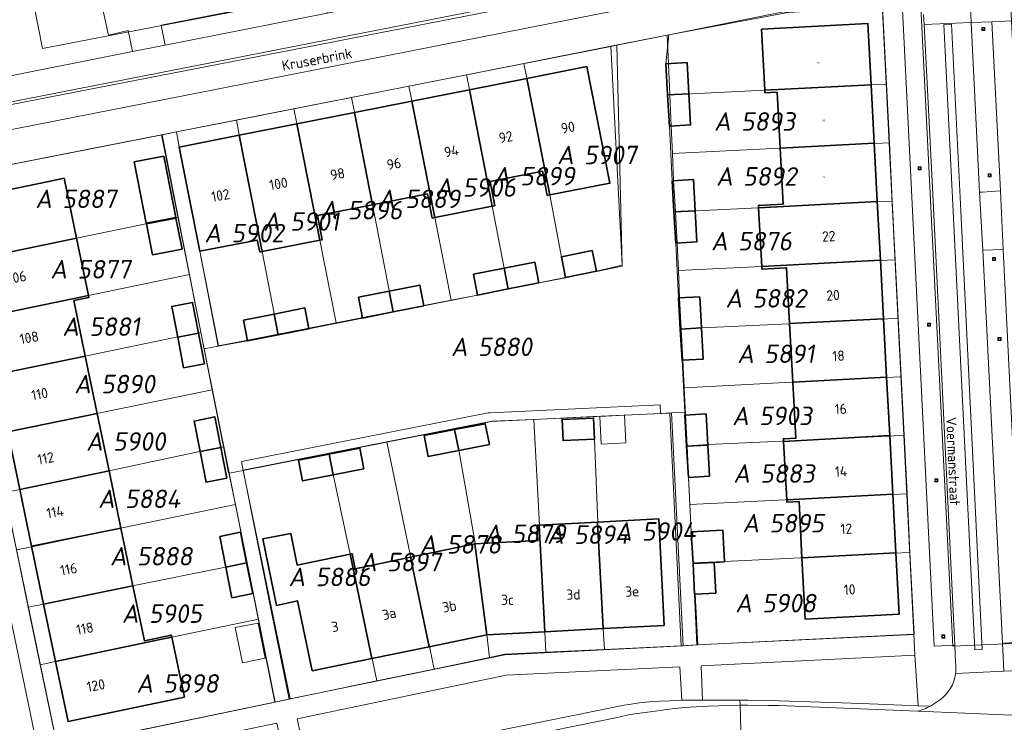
# Model space of a CAD drawing. Header units: metres. Extents: x 237319 to 238937, y 510065 to 511489.
# Tile 154 of 176: x 238450 to 238545, y 510736 to 510805. Entities that reach past the tile are written whole.
import ezdxf
from ezdxf.enums import TextEntityAlignment as Align

# ---------------------------------------------------------------- set-up
doc = ezdxf.new("R2010")
doc.units = ezdxf.units.M
for name, color, linetype, lineweight in [('B-WE-FV-GELEIDING_WILDRASTER-G', 252, 'Continuous', 18), ('B-WE-GR-BEPLANTING_CULTUUR_ROOS-GV', 252, 'Continuous', 18), ('B-WE-IE-MEUBILAIR_WEGMEUBILAIR-S', 252, 'Continuous', 25), ('B-WE-KG-GRENS_PERCEEL-GV', 252, 'Continuous', 18), ('B-WE-KG-GRENS_PERCEEL-S', 252, 'Continuous', 25), ('B-WE-OG-BEBOUWING-G', 252, 'Continuous', 35), ('B-WE-OG-BEBOUWING-GV', 252, 'Continuous', 35), ('B-WE-OG-BEBOUWING-T18', 252, 'Continuous', 18), ('B-WE-OG-BEBOUWING_HUISNUMMER-T18', 252, 'Continuous', 18), ('B-WE-OG-BEBOUWING_SCHUUR-GV', 252, 'Continuous', 18), ('B-WE-OG-BEBOUWING_STRAATNAAM-T18', 252, 'Continuous', 18), ('B-WE-OG-TERREIN_BEGROEID-GV', 252, 'Continuous', 18), ('B-WE-OG-TERREIN_ERF-GV', 252, 'Continuous', 18), ('B-WE-OG-TOPOGRAFIE-T18', 252, 'Continuous', 18), ('B-WE-RI-HWA_GOOT_MOLGOOT-G', 252, 'Continuous', 18), ('B-WE-VH-GESLOTENVERHARDING_ASFALT-GV', 252, 'Continuous', 18), ('B-WE-VH-OPENVERHARDING-GV', 252, 'Continuous', 18), ('B-WE-VH-OPENVERHARDING_BETONSTRAATSTEEN-GV', 252, 'Continuous', 18), ('B-WE-VH-OPENVERHARDING_TEGEL-GV', 252, 'Continuous', 18)]:
    doc.layers.add(name, color=color, linetype=linetype, lineweight=lineweight)
doc.styles.add('NLCS-ISO', font='isocpeur.ttf', dxfattribs={"height": 2.5})
doc.styles.add('NLCS-ISO-M100-T18', font='NLCS-ISO.ttf', dxfattribs={"height": 0.18})

# ---------------------------------------------------------------- blocks, each defined once
blk = doc.blocks.new('SKG-PERCEELNUMMER-SO')
at = {"style": 'NLCS-ISO', "oblique": 10, "flags": 1}
for tag, p in [('GEMEENTECODE', (0, 2.554)), ('PERCEELGROOTTE', (0, -2.446))]:
    blk.add_attdef(tag, text='', height=1.8, dxfattribs=at).set_placement(p, align=Align.MIDDLE_CENTER)
at = {"style": 'NLCS-ISO', "oblique": 10}
blk.add_attdef('SECTIE', text='', height=1.8, dxfattribs=at).set_placement((-0.5, 0), align=Align.MIDDLE_RIGHT)
blk.add_attdef('PERCEELNUMMER', text='', height=1.8, dxfattribs=at).set_placement((0.5, 0), align=Align.MIDDLE_LEFT)
blk = doc.blocks.new('brk-2025')
at = {"layer": 'B-WE-KG-GRENS_PERCEEL-GV', "flags": 128}
for points in [[(238549.139, 510743.973), (238540.383, 510743.589), (238536.79, 510815.528), (238537.09, 510815.551), (238539.007, 510815.701), (238541.612, 510815.905), (238541.535, 510818.813), (238540.786, 510847.154), (238577.352, 510848.136)], [(238555.636, 510817.001), (238541.612, 510815.905), (238539.007, 510815.701), (238537.09, 510815.551), (238536.79, 510815.528), (238540.383, 510743.589), (238549.139, 510743.973)], [(238441.827, 510789.075), (238463.49, 510793.338), (238464.872, 510793.61), (238470.709, 510794.76), (238476.302, 510795.863), (238481.896, 510796.965), (238487.488, 510798.067), (238493.08, 510799.169), (238498.673, 510800.271), (238507.13, 510801.937), (238512.603, 510803.025), (238523.926, 510805.276)], [(238533.546, 510805.747), (238533.922, 510798.254), (238534.209, 510792.561), (238534.494, 510786.869), (238534.78, 510781.176), (238535.066, 510775.485), (238535.352, 510769.8), (238535.638, 510764.104), (238535.924, 510758.411), (238536.21, 510752.72), (238536.611, 510744.742), (238515.499, 510743.717), (238513.974, 510743.643), (238506.49, 510743.28), (238506.445, 510743.278), (238500.798, 510743.004), (238496.799, 510742.81), (238495.338, 510742.505), (238489.937, 510741.378), (238484.357, 510740.214), (238475.85, 510738.439), (238474.478, 510738.155), (238453.297, 510733.758), (238451.63, 510741.797), (238450.473, 510747.379), (238449.315, 510752.96)]]:
    blk.add_lwpolyline(points, dxfattribs=at)
for points in [[(238447.398, 510824.16), (238451.322, 510824.894), (238467.181, 510828.059), (238466.219, 510833.044), (238485.321, 510836.852), (238486.388, 510837.065), (238504.178, 510840.623), (238504.451, 510839.391), (238520.33, 510842.531), (238524.361, 510843.325), (238529.29, 510816.949), (238517.784, 510814.683), (238502.154, 510811.581), (238495.977, 510810.34), (238495.96, 510810.337), (238491.254, 510809.399), (238491.257, 510809.382), (238490.718, 510809.274), (238485.372, 510808.208), (238479.164, 510807.003), (238463.462, 510803.967), (238451.842, 510801.724)], [(238451.322, 510824.894), (238447.398, 510824.16), (238451.842, 510801.724), (238463.462, 510803.967), (238479.164, 510807.003), (238485.372, 510808.208), (238490.718, 510809.274), (238489.551, 510815.236), (238485.321, 510836.852), (238466.219, 510833.044), (238467.181, 510828.059)], [(238533.922, 510798.254), (238533.546, 510805.747), (238524.357, 510805.294), (238523.926, 510805.276), (238512.603, 510803.025), (238512.729, 510800.233), (238512.866, 510797.206), (238514.927, 510797.305), (238522.093, 510797.667), (238532.432, 510798.18)], [(238474.478, 510738.155), (238475.85, 510738.439), (238474.05, 510747.242), (238472.743, 510753.863), (238471.373, 510760.712), (238479.717, 510762.352), (238485.336, 510763.457), (238491.922, 510764.751), (238495.574, 510765.469), (238499.649, 510765.655), (238505.426, 510765.918), (238512.863, 510766.257), (238513.974, 510743.643), (238515.499, 510743.717), (238515.251, 510748.664), (238515.099, 510751.69), (238514.947, 510754.721), (238514.818, 510757.381), (238514.688, 510760.061), (238514.537, 510763.087), (238514.386, 510766.129), (238514.253, 510768.726), (238514.114, 510771.427), (238513.959, 510774.457), (238513.805, 510777.483), (238513.687, 510780.124), (238513.568, 510782.791), (238513.399, 510785.828), (238513.231, 510788.853), (238513.117, 510791.52), (238513.003, 510794.168), (238512.866, 510797.206), (238512.729, 510800.233), (238512.603, 510803.025), (238507.13, 510801.937), (238508.224, 510780.669), (238508.231, 510780.541), (238505.722, 510780.032), (238502.726, 510779.424), (238500.137, 510778.934), (238497.16, 510778.339), (238494.189, 510777.746), (238491.585, 510777.247), (238488.946, 510776.741), (238485.967, 510776.15), (238482.995, 510775.56), (238480.397, 510775.05), (238477.763, 510774.534), (238474.785, 510773.944), (238471.813, 510773.355), (238468.977, 510772.793), (238467.158, 510782.018), (238465.158, 510792.16), (238464.872, 510793.61), (238463.49, 510793.338), (238465.063, 510785.324), (238466.161, 510779.732), (238467.262, 510774.122), (238468.357, 510768.543), (238469.45, 510762.978), (238469.945, 510760.455), (238469.985, 510760.469), (238470.609, 510757.372), (238471.752, 510751.695), (238472.856, 510746.211)], [(238498.673, 510800.271), (238498.956, 510798.831), (238501.183, 510787.499), (238502.319, 510781.433), (238502.726, 510779.424), (238505.722, 510780.032), (238508.231, 510780.541), (238508.224, 510780.669), (238507.13, 510801.937)], [(238496.758, 510780.362), (238497.16, 510778.339), (238500.137, 510778.934), (238502.726, 510779.424), (238502.319, 510781.433), (238501.183, 510787.499), (238498.956, 510798.831), (238498.673, 510800.271), (238493.08, 510799.169), (238493.364, 510797.727), (238495.594, 510786.39)], [(238496.758, 510780.362), (238495.594, 510786.39), (238493.364, 510797.727), (238493.08, 510799.169), (238487.488, 510798.067), (238487.772, 510796.624), (238490.002, 510785.291), (238491.585, 510777.247), (238494.189, 510777.746), (238497.16, 510778.339)], [(238522.093, 510797.667), (238514.927, 510797.305), (238512.866, 510797.206), (238513.003, 510794.168), (238513.117, 510791.52), (238523.57, 510792.036), (238532.714, 510792.487), (238534.209, 510792.561), (238533.922, 510798.254), (238532.432, 510798.18)], [(238490.002, 510785.291), (238487.772, 510796.624), (238487.488, 510798.067), (238481.896, 510796.965), (238482.18, 510795.52), (238483.946, 510786.546), (238485.567, 510778.175), (238485.967, 510776.15), (238488.946, 510776.741), (238491.585, 510777.247)], [(238483.946, 510786.546), (238482.18, 510795.52), (238481.896, 510796.965), (238476.302, 510795.863), (238476.587, 510794.416), (238478.815, 510783.091), (238480.397, 510775.05), (238482.995, 510775.56), (238485.967, 510776.15), (238485.567, 510778.175)], [(238474.386, 510775.964), (238474.785, 510773.944), (238477.763, 510774.534), (238480.397, 510775.05), (238478.815, 510783.091), (238476.587, 510794.416), (238476.302, 510795.863), (238470.709, 510794.76), (238470.995, 510793.312), (238473.23, 510781.996)], [(238470.709, 510794.76), (238464.872, 510793.61), (238465.158, 510792.16), (238467.158, 510782.018), (238468.977, 510772.793), (238471.813, 510773.355), (238474.785, 510773.944), (238474.386, 510775.964), (238473.23, 510781.996), (238470.995, 510793.312)], [(238441.827, 510789.075), (238443.528, 510780.869), (238445.007, 510781.175), (238455.164, 510783.276), (238465.063, 510785.324), (238463.49, 510793.338)], [(238534.494, 510786.869), (238534.209, 510792.561), (238532.714, 510792.487), (238523.57, 510792.036), (238513.117, 510791.52), (238513.231, 510788.853), (238513.399, 510785.828), (238515.459, 510785.94), (238521.463, 510786.219), (238532.995, 510786.794)], [(238521.747, 510780.526), (238533.277, 510781.101), (238534.78, 510781.176), (238534.494, 510786.869), (238532.995, 510786.794), (238521.463, 510786.219), (238515.459, 510785.94), (238513.399, 510785.828), (238513.568, 510782.791), (238513.687, 510780.124)], [(238455.164, 510783.276), (238445.007, 510781.175), (238443.528, 510780.869), (238444.686, 510775.288), (238446.166, 510775.594), (238456.318, 510777.695), (238466.161, 510779.732), (238465.063, 510785.324)], [(238524.422, 510774.944), (238533.559, 510775.408), (238535.066, 510775.485), (238534.78, 510781.176), (238533.277, 510781.101), (238521.747, 510780.526), (238513.687, 510780.124), (238513.805, 510777.483), (238513.959, 510774.457), (238516.016, 510774.561)], [(238467.262, 510774.122), (238466.161, 510779.732), (238456.318, 510777.695), (238446.166, 510775.594), (238444.686, 510775.288), (238445.843, 510769.707), (238447.324, 510770.013), (238456.302, 510771.87), (238465.028, 510773.688), (238467.053, 510774.081)], [(238524.7, 510769.258), (238533.84, 510769.723), (238535.352, 510769.8), (238535.066, 510775.485), (238533.559, 510775.408), (238524.422, 510774.944), (238516.016, 510774.561), (238513.959, 510774.457), (238514.114, 510771.427), (238514.253, 510768.726)], [(238456.302, 510771.87), (238447.324, 510770.013), (238445.843, 510769.707), (238447, 510764.125), (238448.483, 510764.432), (238457.46, 510766.289), (238468.357, 510768.543), (238467.262, 510774.122), (238467.053, 510774.081), (238465.028, 510773.688)], [(238535.638, 510764.104), (238535.352, 510769.8), (238533.84, 510769.723), (238524.7, 510769.258), (238514.253, 510768.726), (238514.386, 510766.129), (238514.537, 510763.087), (238516.603, 510763.207), (238523.782, 510763.525), (238534.122, 510764.03)], [(238469.45, 510762.978), (238468.357, 510768.543), (238457.46, 510766.289), (238448.483, 510764.432), (238447, 510764.125), (238448.158, 510758.544), (238449.642, 510758.851), (238458.619, 510760.709), (238467.284, 510762.55), (238469.307, 510762.95)], [(238495.338, 510742.505), (238496.799, 510742.81), (238500.798, 510743.004), (238500.697, 510745), (238500.172, 510755.349), (238499.649, 510765.655), (238495.574, 510765.469), (238491.922, 510764.751), (238491.934, 510764.693), (238492.347, 510762.677), (238493.885, 510753.822), (238495.054, 510744.72)], [(238505.433, 510765.778), (238505.426, 510765.918), (238499.649, 510765.655), (238500.172, 510755.349), (238500.697, 510745), (238500.798, 510743.004), (238506.445, 510743.278), (238506.49, 510743.28), (238506.39, 510745.283), (238505.871, 510755.63), (238505.529, 510763.721)], [(238505.433, 510765.778), (238505.529, 510763.721), (238505.871, 510755.63), (238506.39, 510745.283), (238506.49, 510743.28), (238513.974, 510743.643), (238512.863, 510766.257), (238505.426, 510765.918)], [(238492.347, 510762.677), (238491.934, 510764.693), (238491.922, 510764.751), (238485.336, 510763.457), (238487.614, 510752.525), (238489.481, 510743.565), (238489.937, 510741.378), (238495.338, 510742.505), (238495.054, 510744.72), (238493.885, 510753.822)], [(238524.061, 510757.832), (238534.403, 510758.337), (238535.924, 510758.411), (238535.638, 510764.104), (238534.122, 510764.03), (238523.782, 510763.525), (238516.603, 510763.207), (238514.537, 510763.087), (238514.688, 510760.061), (238514.818, 510757.381)], [(238458.619, 510760.709), (238449.642, 510758.851), (238448.158, 510758.544), (238449.315, 510752.96), (238450.801, 510753.268), (238459.778, 510755.128), (238470.609, 510757.372), (238469.985, 510760.469), (238469.945, 510760.455), (238469.45, 510762.978), (238469.307, 510762.95), (238467.284, 510762.55)], [(238484.357, 510740.214), (238489.937, 510741.378), (238489.481, 510743.565), (238487.614, 510752.525), (238485.336, 510763.457), (238479.717, 510762.352), (238479.726, 510762.304), (238480.12, 510760.281), (238481.789, 510752.546), (238483.9, 510742.408)], [(238480.12, 510760.281), (238479.726, 510762.304), (238479.717, 510762.352), (238471.373, 510760.712), (238472.743, 510753.863), (238474.05, 510747.242), (238475.85, 510738.439), (238484.357, 510740.214), (238483.9, 510742.408), (238481.789, 510752.546)], [(238536.21, 510752.72), (238535.924, 510758.411), (238534.403, 510758.337), (238524.061, 510757.832), (238514.818, 510757.381), (238514.947, 510754.721), (238515.099, 510751.69), (238518.143, 510751.845), (238525.548, 510752.189), (238534.685, 510752.644)], [(238449.315, 510752.96), (238450.473, 510747.379), (238451.959, 510747.687), (238460.936, 510749.547), (238469.648, 510751.268), (238471.667, 510751.678), (238471.752, 510751.695), (238470.609, 510757.372), (238459.778, 510755.128), (238450.801, 510753.268)], [(238515.099, 510751.69), (238515.251, 510748.664), (238515.499, 510743.717), (238536.611, 510744.742), (238536.21, 510752.72), (238534.685, 510752.644), (238525.548, 510752.189), (238518.143, 510751.845)], [(238450.473, 510747.379), (238451.63, 510741.797), (238453.118, 510742.106), (238464.437, 510744.46), (238472.856, 510746.211), (238471.752, 510751.695), (238471.667, 510751.678), (238469.648, 510751.268), (238460.936, 510749.547), (238451.959, 510747.687)], [(238464.437, 510744.46), (238453.118, 510742.106), (238451.63, 510741.797), (238453.297, 510733.758), (238474.478, 510738.155), (238472.856, 510746.211)]]:
    blk.add_lwpolyline(points, close=True, dxfattribs=at)
at = {"layer": 'B-WE-OG-BEBOUWING-G', "flags": 128}
for points in [[(238504.795, 510799.967), (238498.958, 510798.815), (238501.19, 510787.475), (238507.028, 510788.625)], [(238500.477, 510789.781), (238500.94, 510787.426), (238501.19, 510787.475), (238498.958, 510798.815), (238493.366, 510797.711), (238495.598, 510786.374), (238495.838, 510786.422), (238495.375, 510788.776)], [(238522.113, 510797.412), (238523.296, 510797.474), (238523.584, 510792.037), (238532.736, 510792.521), (238532.436, 510798.203), (238522.1, 510797.656)], [(238490.005, 510785.273), (238495.598, 510786.374), (238493.366, 510797.711), (238487.774, 510796.607)], [(238489.755, 510785.224), (238490.005, 510785.273), (238487.774, 510796.607), (238482.182, 510795.503), (238483.944, 510786.526), (238489.291, 510787.579)], [(238476.579, 510794.397), (238478.815, 510783.07), (238479.06, 510783.118), (238478.597, 510785.473), (238483.944, 510786.526), (238482.182, 510795.503)], [(238473.222, 510781.969), (238478.815, 510783.07), (238476.579, 510794.397), (238470.987, 510793.293)], [(238472.977, 510781.92), (238473.222, 510781.969), (238470.987, 510793.293), (238465.155, 510792.142), (238467.153, 510781.997), (238472.745, 510783.098)], [(238521.489, 510786.215), (238533.037, 510786.829), (238532.736, 510792.521), (238523.584, 510792.037), (238523.872, 510786.595), (238521.475, 510786.465)], [(238455.169, 510783.282), (238453.958, 510789.108), (238452.48, 510788.8), (238443.795, 510786.996), (238445.005, 510781.173)], [(238533.037, 510786.829), (238521.489, 510786.215), (238521.797, 510780.524), (238533.338, 510781.137)], [(238456.328, 510777.701), (238455.169, 510783.282), (238445.005, 510781.173), (238446.165, 510775.593)], [(238521.797, 510780.524), (238521.81, 510780.274), (238524.207, 510780.404), (238524.501, 510774.967), (238533.639, 510775.447), (238533.338, 510781.137)], [(238454.888, 510777.213), (238456.366, 510777.52), (238456.328, 510777.701), (238446.165, 510775.593), (238447.325, 510770.012), (238456.01, 510771.814)], [(238524.501, 510774.967), (238524.808, 510769.285), (238533.94, 510769.765), (238533.639, 510775.447)], [(238447.325, 510770.012), (238448.484, 510764.431), (238457.169, 510766.233), (238456.01, 510771.814)], [(238534.241, 510764.073), (238533.94, 510769.765), (238524.808, 510769.285), (238525.103, 510763.843), (238523.904, 510763.778), (238523.919, 510763.515)], [(238449.644, 510758.85), (238458.329, 510760.652), (238457.169, 510766.233), (238448.484, 510764.431)], [(238524.226, 510757.823), (238534.542, 510758.381), (238534.241, 510764.073), (238523.919, 510763.515)], [(238458.329, 510760.652), (238449.644, 510758.85), (238450.79, 510753.334), (238459.488, 510755.071)], [(238525.437, 510757.652), (238525.699, 510752.188), (238534.844, 510752.672), (238534.542, 510758.381), (238524.226, 510757.823), (238524.239, 510757.587)], [(238459.488, 510755.071), (238450.79, 510753.334), (238451.963, 510747.689), (238460.651, 510749.478)], [(238495.059, 510744.702), (238500.718, 510745.004), (238500.146, 510755.367), (238499.961, 510755.358), (238500.039, 510753.86), (238493.883, 510753.54)], [(238505.838, 510755.663), (238500.146, 510755.367), (238500.718, 510745.004), (238506.376, 510745.307)], [(238506.376, 510745.307), (238512.318, 510745.616), (238511.883, 510753.985), (238511.78, 510755.972), (238505.838, 510755.663)], [(238478.069, 510741.19), (238483.88, 510742.391), (238481.776, 510752.556), (238476.623, 510751.481), (238476.005, 510754.551), (238473.278, 510754.036), (238474.616, 510747.555), (238476.646, 510748.011)], [(238495.059, 510744.702), (238493.883, 510753.54), (238487.655, 510752.241), (238489.469, 510743.546)], [(238487.655, 510752.241), (238482.265, 510751.116), (238481.957, 510752.594), (238481.776, 510752.556), (238483.88, 510742.391), (238489.469, 510743.546)], [(238526.014, 510746.241), (238535.159, 510746.725), (238534.844, 510752.672), (238525.699, 510752.188)], [(238451.963, 510747.689), (238453.126, 510742.093), (238463.283, 510744.233), (238464.421, 510744.473), (238464.382, 510744.654), (238461.767, 510744.107), (238460.651, 510749.478)], [(238463.283, 510744.233), (238453.126, 510742.093), (238454.337, 510736.267), (238465.647, 510738.651), (238464.421, 510744.473)]]:
    blk.add_lwpolyline(points, close=True, dxfattribs=at)
at = {"layer": 'B-WE-KG-GRENS_PERCEEL-S'}
for p, values in [((238519.285, 510794.627), {'PERCEELNUMMER': '5893', 'SECTIE': 'A'}), ((238504.014, 510791.365), {'PERCEELNUMMER': '5907', 'SECTIE': 'A'}), ((238497.808, 510789.31), {'PERCEELNUMMER': '5899', 'SECTIE': 'A'}), ((238519.483, 510789.282), {'PERCEELNUMMER': '5892', 'SECTIE': 'A'}), ((238492.216, 510788.207), {'PERCEELNUMMER': '5906', 'SECTIE': 'A'}), ((238453.276, 510787.102), {'PERCEELNUMMER': '5887', 'SECTIE': 'A'}), ((238486.623, 510787.105), {'PERCEELNUMMER': '5889', 'SECTIE': 'A'}), ((238481.03, 510786.002), {'PERCEELNUMMER': '5896', 'SECTIE': 'A'}), ((238475.438, 510784.897), {'PERCEELNUMMER': '5901', 'SECTIE': 'A'}), ((238469.723, 510783.77), {'PERCEELNUMMER': '5902', 'SECTIE': 'A'}), ((238518.99, 510782.985), {'PERCEELNUMMER': '5876', 'SECTIE': 'A'}), ((238454.742, 510780.253), {'PERCEELNUMMER': '5877', 'SECTIE': 'A'}), ((238520.393, 510777.422), {'PERCEELNUMMER': '5882', 'SECTIE': 'A'}), ((238455.904, 510774.672), {'PERCEELNUMMER': '5881', 'SECTIE': 'A'}), ((238493.694, 510772.714), {'PERCEELNUMMER': '5880', 'SECTIE': 'A'}), ((238521.538, 510772.031), {'PERCEELNUMMER': '5891', 'SECTIE': 'A'}), ((238457.063, 510769.091), {'PERCEELNUMMER': '5890', 'SECTIE': 'A'}), ((238521.044, 510765.993), {'PERCEELNUMMER': '5903', 'SECTIE': 'A'}), ((238458.217, 510763.509), {'PERCEELNUMMER': '5900', 'SECTIE': 'A'}), ((238521.153, 510760.386), {'PERCEELNUMMER': '5883', 'SECTIE': 'A'}), ((238459.375, 510757.928), {'PERCEELNUMMER': '5884', 'SECTIE': 'A'}), ((238522.04, 510755.556), {'PERCEELNUMMER': '5895', 'SECTIE': 'A'}), ((238496.977, 510754.531), {'PERCEELNUMMER': '5879', 'SECTIE': 'A'}), ((238503.042, 510754.444), {'PERCEELNUMMER': '5894', 'SECTIE': 'A'}), ((238509.657, 510754.76), {'PERCEELNUMMER': '5904', 'SECTIE': 'A'}), ((238490.666, 510753.499), {'PERCEELNUMMER': '5878', 'SECTIE': 'A'}), ((238460.534, 510752.347), {'PERCEELNUMMER': '5888', 'SECTIE': 'A'}), ((238484.86, 510751.778), {'PERCEELNUMMER': '5897', 'SECTIE': 'A'}), ((238477.904, 510750.333), {'PERCEELNUMMER': '5886', 'SECTIE': 'A'}), ((238521.345, 510747.785), {'PERCEELNUMMER': '5908', 'SECTIE': 'A'}), ((238461.692, 510746.766), {'PERCEELNUMMER': '5905', 'SECTIE': 'A'}), ((238463.102, 510739.976), {'PERCEELNUMMER': '5898', 'SECTIE': 'A'})]:
    blk.add_blockref('SKG-PERCEELNUMMER-SO', p, dxfattribs=at).add_auto_attribs(values)
at = {"layer": 'B-WE-OG-BEBOUWING_HUISNUMMER-T18', "style": 'NLCS-ISO-M100-T18'}
for s, rotation, p in [('90', 10, (238502.945, 510794.045)), ('92', 10, (238496.905, 510793.111)), ('94', 10, (238491.614, 510791.734)), ('96', 10, (238486.028, 510790.514)), ('98', 10, (238480.545, 510789.52)), ('100', 10, (238474.8, 510788.572)), ('102', 10, (238469.164, 510787.438)), ('22', 3, (238528.315, 510783.461)), ('106', 10, (238449.375, 510779.468)), ('20', 3, (238528.731, 510777.724)), ('108', 10, (238450.561, 510773.603)), ('18', 3, (238529.266, 510771.84)), ('110', 10, (238451.58, 510768.126)), ('16', 3, (238529.479, 510766.674)), ('112', 10, (238452.168, 510761.869)), ('14', 3, (238529.513, 510760.598)), ('114', 10, (238453.076, 510756.641)), ('12', 3, (238530.022, 510755.013)), ('116', 10, (238454.403, 510751.084)), ('3d', 2, (238503.481, 510748.625)), ('3e', 2.4, (238509.201, 510748.922)), ('10', 3, (238530.344, 510749.103)), ('3b', 10.5, (238491.421, 510747.466)), ('3a', 13.3, (238485.564, 510746.75)), ('118', 10, (238455.973, 510745.319)), ('3', 10.5, (238480.299, 510745.502)), ('120', 10, (238457.041, 510739.779))]:
    blk.add_text(s, height=1, rotation=rotation, dxfattribs=at).set_placement(p, align=Align.MIDDLE)
blk.add_text('3c', height=1, dxfattribs=at).set_placement((238497.066, 510748.111), align=Align.MIDDLE)
at = {"layer": 'B-WE-OG-BEBOUWING_STRAATNAAM-T18', "style": 'NLCS-ISO-M100-T18'}
for s, rotation, p in [('Kruserbrink', 10.6, (238478.543, 510800.665)), ('Voermanstraat', 272.6, (238540.403, 510761.586))]:
    blk.add_text(s, height=1, rotation=rotation, dxfattribs=at).set_placement(p, align=Align.MIDDLE)
blk = doc.blocks.new('SIE-WEG_BOOMSPIEGEL-SO')
at = {"color": 0, "linetype": 'ByBlock', "lineweight": 18}
blk.add_lwpolyline([(-1.5, -1.5), (1.5, -1.5), (1.5, 1.5), (-1.5, 1.5)], close=True, dxfattribs=at)
for points in [[(-1, 0), (-1.5, 0)], [(0, 1), (0, 1.5)], [(1.5, 0), (1, 0)], [(0, -1.5), (0, -1)]]:
    blk.add_lwpolyline(points, dxfattribs=at)
blk.add_circle((0, 0), 1, dxfattribs=at)
blk = doc.blocks.new('bgt-2025')
at = {"layer": 'B-WE-GR-BEPLANTING_CULTUUR_ROOS-GV', "flags": 128}
blk.add_lwpolyline([(238479.549, 510805.173), (238479.163, 510807.116), (238463.39, 510803.982), (238463.775, 510802.042)], close=True, dxfattribs=at)
at = {"layer": 'B-WE-OG-BEBOUWING-GV', "flags": 128}
for points in [[(238521.786, 510803.598), (238522.1, 510797.656), (238532.436, 510798.203), (238532.121, 510804.145)], [(238512.648, 510797.208), (238514.705, 510797.32), (238514.541, 510800.35), (238512.484, 510800.239)], [(238504.795, 510799.967), (238498.958, 510798.815), (238501.19, 510787.475), (238507.028, 510788.625)], [(238500.477, 510789.781), (238500.94, 510787.426), (238501.19, 510787.475), (238498.958, 510798.815), (238493.366, 510797.711), (238495.598, 510786.374), (238495.838, 510786.422), (238495.375, 510788.776)], [(238522.113, 510797.412), (238523.296, 510797.474), (238523.584, 510792.037), (238532.736, 510792.521), (238532.436, 510798.203), (238522.1, 510797.656)], [(238490.005, 510785.273), (238495.598, 510786.374), (238493.366, 510797.711), (238487.774, 510796.607)], [(238512.648, 510797.208), (238512.812, 510794.178), (238514.869, 510794.289), (238514.705, 510797.32)], [(238489.755, 510785.224), (238490.005, 510785.273), (238487.774, 510796.607), (238482.182, 510795.503), (238483.944, 510786.526), (238489.291, 510787.579)], [(238476.579, 510794.397), (238478.815, 510783.07), (238479.06, 510783.118), (238478.597, 510785.473), (238483.944, 510786.526), (238482.182, 510795.503)], [(238473.222, 510781.969), (238478.815, 510783.07), (238476.579, 510794.397), (238470.987, 510793.293)], [(238472.977, 510781.92), (238473.222, 510781.969), (238470.987, 510793.293), (238465.155, 510792.142), (238467.153, 510781.997), (238472.745, 510783.098)], [(238521.489, 510786.215), (238533.037, 510786.829), (238532.736, 510792.521), (238523.584, 510792.037), (238523.872, 510786.595), (238521.475, 510786.465)], [(238463.656, 510791.259), (238460.781, 510790.697), (238461.947, 510784.73), (238464.823, 510785.292)], [(238455.169, 510783.282), (238453.958, 510789.108), (238452.48, 510788.8), (238443.795, 510786.996), (238445.005, 510781.173)], [(238513.099, 510788.866), (238513.263, 510785.835), (238515.32, 510785.946), (238515.156, 510788.977)], [(238533.037, 510786.829), (238521.489, 510786.215), (238521.797, 510780.524), (238533.338, 510781.137)], [(238513.427, 510782.804), (238515.484, 510782.916), (238515.32, 510785.946), (238513.263, 510785.835)], [(238461.961, 510784.661), (238462.548, 510781.658), (238465.424, 510782.22), (238464.836, 510785.223)], [(238456.328, 510777.701), (238455.169, 510783.282), (238445.005, 510781.173), (238446.165, 510775.593)], [(238502.713, 510779.454), (238505.714, 510780.053), (238505.31, 510782.073), (238502.309, 510781.474)], [(238497.148, 510778.342), (238500.124, 510778.936), (238499.721, 510780.956), (238496.744, 510780.362)], [(238521.797, 510780.524), (238521.81, 510780.274), (238524.207, 510780.404), (238524.501, 510774.967), (238533.639, 510775.447), (238533.338, 510781.137)], [(238496.744, 510780.362), (238493.768, 510779.767), (238494.172, 510777.747), (238497.148, 510778.342)], [(238482.579, 510777.532), (238482.983, 510775.512), (238485.959, 510776.106), (238485.556, 510778.126)], [(238488.935, 510776.701), (238488.532, 510778.721), (238485.556, 510778.126), (238485.959, 510776.106)], [(238454.888, 510777.213), (238456.366, 510777.52), (238456.328, 510777.701), (238446.165, 510775.593), (238447.325, 510770.012), (238456.01, 510771.814)], [(238515.773, 510777.574), (238513.716, 510777.462), (238513.88, 510774.432), (238515.937, 510774.543)], [(238464.999, 510773.655), (238467.021, 510774.05), (238466.439, 510777.029), (238464.417, 510776.633)], [(238474.78, 510773.873), (238477.756, 510774.467), (238477.353, 510776.487), (238474.376, 510775.893)], [(238474.376, 510775.893), (238471.4, 510775.298), (238471.804, 510773.278), (238474.78, 510773.873)], [(238524.501, 510774.967), (238524.808, 510769.285), (238533.94, 510769.765), (238533.639, 510775.447)], [(238513.88, 510774.432), (238514.044, 510771.401), (238516.101, 510771.512), (238515.937, 510774.543)], [(238467.021, 510774.05), (238464.999, 510773.655), (238465.582, 510770.676), (238467.604, 510771.071)], [(238447.325, 510770.012), (238448.484, 510764.431), (238457.169, 510766.233), (238456.01, 510771.814)], [(238534.241, 510764.073), (238533.94, 510769.765), (238524.808, 510769.285), (238525.103, 510763.843), (238523.904, 510763.778), (238523.919, 510763.515)], [(238449.644, 510758.85), (238458.329, 510760.652), (238457.169, 510766.233), (238448.484, 510764.431)], [(238467.177, 510762.516), (238469.199, 510762.911), (238468.617, 510765.889), (238466.595, 510765.494)], [(238505.53, 510763.728), (238505.439, 510765.786), (238502.382, 510765.653), (238502.472, 510763.595)], [(238514.332, 510766.074), (238514.496, 510763.043), (238516.553, 510763.155), (238516.389, 510766.185)], [(238488.957, 510764.073), (238489.351, 510762.052), (238492.33, 510762.633), (238491.935, 510764.654)], [(238495.309, 510763.214), (238494.914, 510765.235), (238491.935, 510764.654), (238492.33, 510762.633)], [(238524.226, 510757.823), (238534.542, 510758.381), (238534.241, 510764.073), (238523.919, 510763.515)], [(238469.781, 510759.932), (238469.199, 510762.911), (238467.177, 510762.516), (238467.76, 510759.537)], [(238483.108, 510760.834), (238482.714, 510762.856), (238479.735, 510762.275), (238480.13, 510760.253)], [(238516.717, 510760.124), (238516.553, 510763.155), (238514.496, 510763.043), (238514.66, 510760.013)], [(238479.735, 510762.275), (238476.756, 510761.694), (238477.151, 510759.672), (238480.13, 510760.253)], [(238458.329, 510760.652), (238449.644, 510758.85), (238450.79, 510753.334), (238459.488, 510755.071)], [(238525.437, 510757.652), (238525.699, 510752.188), (238534.844, 510752.672), (238534.542, 510758.381), (238524.226, 510757.823), (238524.239, 510757.587)], [(238459.488, 510755.071), (238450.79, 510753.334), (238451.963, 510747.689), (238460.651, 510749.478)], [(238495.059, 510744.702), (238500.718, 510745.004), (238500.146, 510755.367), (238499.961, 510755.358), (238500.039, 510753.86), (238493.883, 510753.54)], [(238505.838, 510755.663), (238500.146, 510755.367), (238500.718, 510745.004), (238506.376, 510745.307)], [(238506.376, 510745.307), (238512.318, 510745.616), (238511.883, 510753.985), (238511.78, 510755.972), (238505.838, 510755.663)], [(238469.097, 510754.272), (238469.685, 510751.289), (238471.706, 510751.688), (238471.118, 510754.67)], [(238478.069, 510741.19), (238483.88, 510742.391), (238481.776, 510752.556), (238476.623, 510751.481), (238476.005, 510754.551), (238473.278, 510754.036), (238474.616, 510747.555), (238476.646, 510748.011)], [(238518.179, 510751.796), (238518.012, 510754.881), (238514.946, 510754.716), (238515.113, 510751.63), (238517.175, 510751.742)], [(238495.059, 510744.702), (238493.883, 510753.54), (238487.655, 510752.241), (238489.469, 510743.546)], [(238487.655, 510752.241), (238482.265, 510751.116), (238481.957, 510752.594), (238481.776, 510752.556), (238483.88, 510742.391), (238489.469, 510743.546)], [(238526.014, 510746.241), (238535.159, 510746.725), (238534.844, 510752.672), (238525.699, 510752.188)], [(238472.294, 510748.705), (238471.706, 510751.688), (238469.685, 510751.289), (238470.273, 510748.307)], [(238517.336, 510748.766), (238517.175, 510751.742), (238515.113, 510751.63), (238515.274, 510748.654), (238515.334, 510748.657)], [(238451.963, 510747.689), (238453.126, 510742.093), (238463.283, 510744.233), (238464.421, 510744.473), (238464.382, 510744.654), (238461.767, 510744.107), (238460.651, 510749.478)], [(238463.283, 510744.233), (238453.126, 510742.093), (238454.337, 510736.267), (238465.647, 510738.651), (238464.421, 510744.473)]]:
    blk.add_lwpolyline(points, close=True, dxfattribs=at)
at = {"layer": 'B-WE-OG-BEBOUWING_SCHUUR-GV', "flags": 128}
for points in [[(238508.569, 510763.361), (238508.451, 510766.054), (238506.057, 510765.938), (238506.168, 510763.232)], [(238473.504, 510742.42), (238472.815, 510745.852), (238470.599, 510745.407), (238471.288, 510741.975)]]:
    blk.add_lwpolyline(points, close=True, dxfattribs=at)
at = {"layer": 'B-WE-OG-TERREIN_BEGROEID-GV', "flags": 128}
blk.add_lwpolyline([(238434.249, 510796.181), (238460.611, 510801.414), (238460.175, 510803.46), (238458.281, 510803.03), (238457.636, 510805.979)], dxfattribs=at)
for points in [[(238515.893, 510741.676), (238516.037, 510738.335), (238519.681, 510738.343), (238520.474, 510738.345), (238523.477, 510738.285), (238527.55, 510738.16), (238531.496, 510738.01), (238537.016, 510737.811), (238536.669, 510742.733)], [(238512.885, 510738.296), (238514.016, 510738.333), (238513.846, 510741.603), (238496.939, 510740.786), (238476.618, 510736.525), (238477.686, 510731.624), (238508.43, 510737.861), (238508.89, 510737.935), (238509.874, 510738.081), (238510.872, 510738.199), (238511.879, 510738.248)]]:
    blk.add_lwpolyline(points, close=True, dxfattribs=at)
at = {"layer": 'B-WE-OG-TERREIN_ERF-GV', "flags": 128}
for points in [[(238524.349, 510805.228), (238512.753, 510803.046), (238512.484, 510800.239), (238514.541, 510800.35), (238514.705, 510797.32), (238514.869, 510794.289), (238512.812, 510794.178), (238513.099, 510788.866), (238515.156, 510788.977), (238515.32, 510785.946), (238515.484, 510782.916), (238513.427, 510782.804), (238513.716, 510777.462), (238515.773, 510777.574), (238515.937, 510774.543), (238516.101, 510771.512), (238514.044, 510771.401), (238514.317, 510766.356), (238514.332, 510766.074), (238516.389, 510766.185), (238516.553, 510763.155), (238516.717, 510760.124), (238514.66, 510760.013), (238514.946, 510754.716), (238518.012, 510754.881), (238518.179, 510751.796), (238517.175, 510751.742), (238517.336, 510748.766), (238515.334, 510748.657), (238515.581, 510743.745), (238536.601, 510744.768), (238533.544, 510805.418)], [(238443.795, 510786.996), (238452.48, 510788.8), (238453.958, 510789.108), (238455.169, 510783.282), (238456.328, 510777.701), (238456.366, 510777.52), (238454.888, 510777.213), (238456.01, 510771.814), (238457.169, 510766.233), (238458.329, 510760.652), (238459.488, 510755.071), (238460.651, 510749.478), (238461.767, 510744.107), (238464.382, 510744.654), (238464.421, 510744.473), (238465.647, 510738.651), (238454.337, 510736.267), (238453.126, 510742.093), (238451.963, 510747.689), (238450.79, 510753.334), (238449.644, 510758.85), (238448.484, 510764.431)]]:
    blk.add_lwpolyline(points, dxfattribs=at)
for points in [[(238533.94, 510769.765), (238534.241, 510764.073), (238534.542, 510758.381), (238534.844, 510752.672), (238535.159, 510746.725), (238526.014, 510746.241), (238525.699, 510752.188), (238525.437, 510757.652), (238524.239, 510757.587), (238524.226, 510757.823), (238523.919, 510763.515), (238523.904, 510763.778), (238525.103, 510763.843), (238524.808, 510769.285), (238524.501, 510774.967), (238524.207, 510780.404), (238521.81, 510780.274), (238521.797, 510780.524), (238521.489, 510786.215), (238521.475, 510786.465), (238523.872, 510786.595), (238523.584, 510792.037), (238523.296, 510797.474), (238522.113, 510797.412), (238522.1, 510797.656), (238521.786, 510803.598), (238532.121, 510804.145), (238532.436, 510798.203), (238532.736, 510792.521), (238533.037, 510786.829), (238533.338, 510781.137), (238533.639, 510775.447)], [(238471.4, 510775.298), (238474.376, 510775.893), (238477.353, 510776.487), (238477.756, 510774.467), (238482.983, 510775.512), (238482.579, 510777.532), (238485.556, 510778.126), (238488.532, 510778.721), (238488.935, 510776.701), (238494.172, 510777.747), (238493.768, 510779.767), (238496.744, 510780.362), (238499.721, 510780.956), (238500.124, 510778.936), (238502.713, 510779.454), (238502.309, 510781.474), (238505.31, 510782.073), (238505.714, 510780.053), (238508.238, 510780.645), (238507.717, 510802.037), (238507.13, 510801.92), (238464.887, 510793.602), (238465.155, 510792.142), (238470.987, 510793.293), (238476.579, 510794.397), (238482.182, 510795.503), (238487.774, 510796.607), (238493.366, 510797.711), (238498.958, 510798.815), (238504.795, 510799.967), (238507.028, 510788.625), (238501.19, 510787.475), (238500.94, 510787.426), (238500.477, 510789.781), (238495.375, 510788.776), (238495.838, 510786.422), (238495.598, 510786.374), (238490.005, 510785.273), (238489.755, 510785.224), (238489.291, 510787.579), (238483.944, 510786.526), (238478.597, 510785.473), (238479.06, 510783.118), (238478.815, 510783.07), (238473.222, 510781.969), (238472.977, 510781.92), (238472.745, 510783.098), (238467.153, 510781.997), (238468.942, 510772.784), (238471.804, 510773.278)], [(238467.579, 510772.512), (238463.42, 510793.336), (238441.815, 510789.066), (238453.301, 510733.771), (238455.211, 510734.168), (238474.459, 510738.168), (238469.994, 510760.415)], [(238460.781, 510790.697), (238463.656, 510791.259), (238464.823, 510785.292), (238461.947, 510784.73)], [(238462.548, 510781.658), (238461.961, 510784.661), (238464.836, 510785.223), (238465.424, 510782.22)], [(238464.999, 510773.655), (238464.417, 510776.633), (238466.439, 510777.029), (238467.021, 510774.05), (238467.604, 510771.071), (238465.582, 510770.676)], [(238469.199, 510762.911), (238469.781, 510759.932), (238467.76, 510759.537), (238467.177, 510762.516), (238466.595, 510765.494), (238468.617, 510765.889)], [(238495.477, 510765.434), (238495.32, 510765.417), (238471.375, 510760.691), (238475.95, 510738.477), (238496.822, 510742.768), (238514.153, 510743.629), (238513.018, 510766.286), (238511.962, 510766.236)], [(238505.439, 510765.786), (238505.53, 510763.728), (238502.472, 510763.595), (238502.382, 510765.653)], [(238489.351, 510762.052), (238488.957, 510764.073), (238491.935, 510764.654), (238494.914, 510765.235), (238495.309, 510763.214), (238492.33, 510762.633)], [(238476.756, 510761.694), (238479.735, 510762.275), (238482.714, 510762.856), (238483.108, 510760.834), (238480.13, 510760.253), (238477.151, 510759.672)], [(238500.718, 510745.004), (238495.059, 510744.702), (238489.469, 510743.546), (238483.88, 510742.391), (238478.069, 510741.19), (238476.646, 510748.011), (238474.616, 510747.555), (238473.278, 510754.036), (238476.005, 510754.551), (238476.623, 510751.481), (238481.776, 510752.556), (238481.957, 510752.594), (238482.265, 510751.116), (238487.655, 510752.241), (238493.883, 510753.54), (238500.039, 510753.86), (238499.961, 510755.358), (238500.146, 510755.367), (238505.838, 510755.663), (238511.78, 510755.972), (238511.883, 510753.985), (238512.318, 510745.616), (238506.376, 510745.307)], [(238469.685, 510751.289), (238469.097, 510754.272), (238471.118, 510754.67), (238471.706, 510751.688), (238472.294, 510748.705), (238470.273, 510748.307)]]:
    blk.add_lwpolyline(points, close=True, dxfattribs=at)
at = {"layer": 'B-WE-RI-HWA_GOOT_MOLGOOT-G', "flags": 128}
for points in [[(238440.383, 510794.887), (238528.705, 510812.224)], [(238528.705, 510812.224), (238528.812, 510811.857), (238440.491, 510794.644)], [(238539.518, 510804.064), (238540.253, 510804.092), (238541.149, 510785.932)], [(238540.422, 510785.881), (238539.518, 510804.064)], [(238540.422, 510785.881), (238542.517, 510743.238)], [(238541.151, 510785.917), (238543.246, 510743.274)], [(238511.921, 510767.059), (238495.384, 510766.304)], [(238511.962, 510766.236), (238511.921, 510767.059)], [(238495.384, 510766.304), (238495.188, 510766.283), (238471.206, 510761.55)], [(238471.375, 510760.691), (238471.206, 510761.55)], [(238542.517, 510743.238), (238543.246, 510743.274)]]:
    blk.add_lwpolyline(points, dxfattribs=at)
at = {"layer": 'B-WE-VH-GESLOTENVERHARDING_ASFALT-GV', "flags": 128}
for points in [[(238519.811, 510734.281), (238519.697, 510737.846), (238516.596, 510737.751)], [(238597.832, 510734.67), (238597.35, 510734.709), (238592.363, 510734.952), (238548.412, 510736.801), (238547.641, 510736.833), (238536.962, 510737.273), (238523.442, 510737.83), (238522.429, 510737.842), (238520.398, 510737.867), (238519.697, 510737.846), (238519.811, 510734.281), (238528.166, 510734.033), (238536.213, 510733.784), (238537.245, 510733.804), (238549.533, 510733.263), (238550.775, 510733.217), (238571.773, 510732.364), (238596.686, 510731.324)], [(238507.745, 510736.67), (238459.685, 510726.893), (238460.312, 510723.459), (238507.12, 510732.98)]]:
    blk.add_lwpolyline(points, dxfattribs=at)
at = {"layer": 'B-WE-VH-GESLOTENVERHARDING_ASFALT-GV'}
for points in [[(238509.957, 510737.083, 0.029374), (238507.745, 510736.67)], [(238511.938, 510737.353, -0.005023), (238509.957, 510737.083)], [(238516.596, 510737.751, 0.02963), (238511.938, 510737.353)]]:
    blk.add_lwpolyline(points, format="xyb", dxfattribs=at)
at = {"layer": 'B-WE-VH-OPENVERHARDING-GV', "flags": 128}
for points in [[(238441.892, 510792.482), (238471.464, 510798.277), (238505.816, 510805.066), (238524.469, 510808.729), (238528.418, 510809.416), (238530.42, 510809.691), (238530.611, 510809.707), (238530.485, 510811.492), (238530.187, 510811.465), (238529.937, 510814.876), (238528.582, 510814.716), (238524.291, 510814.054), (238521.482, 510813.497), (238518.336, 510812.872), (238502.474, 510809.724), (238496.357, 510808.509), (238485.715, 510806.397), (238479.549, 510805.173), (238463.775, 510802.042), (238460.611, 510801.414), (238434.249, 510796.181)], [(238532.428, 510809.863), (238530.611, 510809.707), (238530.42, 510809.691), (238528.418, 510809.416), (238524.469, 510808.729), (238505.816, 510805.066), (238471.464, 510798.277), (238441.892, 510792.482)], [(238542.083, 510806.126), (238542.097, 510805.832), (238542.174, 510804.248), (238544.158, 510804.325), (238546.089, 510804.421), (238545.912, 510807.967), (238548.761, 510808.051), (238554.234, 510808.212), (238559.672, 510808.372), (238565.11, 510808.531), (238570.547, 510808.691), (238575.985, 510808.851), (238581.423, 510809.011), (238586.86, 510809.171), (238592.298, 510809.33), (238597.736, 510809.49), (238603.209, 510809.651), (238608.754, 510809.696), (238610.63, 510808.755), (238612.541, 510808.476), (238612.625, 510809.065)], [(238507.717, 510802.037), (238512.753, 510803.046), (238524.349, 510805.228), (238533.527, 510805.749), (238533.544, 510805.418), (238535.487, 510805.516), (238537.485, 510805.609)], [(238535.487, 510805.516), (238538.576, 510743.583), (238540.562, 510743.7), (238538.437, 510787.555), (238537.578, 510804.057), (238537.527, 510805.035)], [(238540.65, 510740.926), (238545.347, 510741.165), (238545.21, 510743.894), (238543.292, 510782.114), (238542.97, 510787.747), (238542.174, 510804.248), (238537.578, 510804.057), (238538.437, 510787.555), (238540.562, 510743.7), (238540.647, 510741.957)], [(238437.944, 510787.185), (238440.17, 510787.622), (238441.815, 510789.066), (238463.42, 510793.336), (238464.887, 510793.602), (238507.13, 510801.92), (238507.717, 510802.037)], [(238451.878, 510731.172), (238440.17, 510787.622), (238437.944, 510787.185)], [(238536.962, 510737.273), (238547.641, 510736.833), (238547.614, 510737.42), (238547.611, 510737.492), (238547.437, 510741.271), (238545.347, 510741.165), (238540.65, 510740.926)], [(238516.596, 510737.751), (238519.697, 510737.846), (238519.681, 510738.343), (238516.037, 510738.335), (238514.016, 510738.333), (238512.885, 510738.296), (238511.879, 510738.248), (238510.872, 510738.199), (238509.874, 510738.081), (238508.89, 510737.935), (238508.43, 510737.861), (238477.686, 510731.624), (238475.718, 510731.24), (238458.412, 510727.695)], [(238538.185, 510737.769), (238537.016, 510737.811), (238531.496, 510738.01), (238527.55, 510738.16), (238523.477, 510738.285), (238520.474, 510738.345), (238519.681, 510738.343), (238519.697, 510737.846), (238520.398, 510737.867), (238522.429, 510737.842), (238523.442, 510737.83), (238536.962, 510737.273)], [(238507.12, 510732.98), (238460.312, 510723.459), (238459.685, 510726.893), (238507.745, 510736.67)]]:
    blk.add_lwpolyline(points, dxfattribs=at)
for points in [[(238463.775, 510802.042), (238463.39, 510803.982), (238479.163, 510807.116), (238478.835, 510808.767), (238473.931, 510807.794), (238463.145, 510805.641), (238462.188, 510810.465), (238458.912, 510809.815), (238459.589, 510806.428), (238457.636, 510805.979), (238458.281, 510803.03), (238460.175, 510803.46), (238460.611, 510801.414)], [(238542.97, 510787.747), (238543.25, 510787.764), (238545, 510787.871), (238544.158, 510804.325), (238542.174, 510804.248)], [(238467.153, 510781.997), (238465.155, 510792.142), (238464.887, 510793.602), (238463.42, 510793.336), (238467.579, 510772.512), (238468.942, 510772.784)], [(238545, 510787.871), (238543.25, 510787.764), (238542.97, 510787.747), (238543.292, 510782.114), (238545.289, 510782.19)], [(238545.289, 510782.19), (238543.292, 510782.114), (238545.21, 510743.894), (238547.16, 510743.985)], [(238514.496, 510763.043), (238514.332, 510766.074), (238514.317, 510766.356), (238513.018, 510766.286), (238514.153, 510743.629), (238515.581, 510743.745), (238515.334, 510748.657), (238515.274, 510748.654), (238515.113, 510751.63), (238514.946, 510754.716), (238514.66, 510760.013)], [(238536.601, 510744.768), (238515.581, 510743.745), (238514.153, 510743.629), (238496.822, 510742.768), (238475.95, 510738.477), (238474.459, 510738.168), (238455.211, 510734.168), (238455.629, 510732.159), (238474.652, 510736.122), (238475.718, 510731.24), (238477.686, 510731.624), (238476.618, 510736.525), (238496.939, 510740.786), (238513.846, 510741.603), (238514.016, 510738.333), (238516.037, 510738.335), (238515.893, 510741.676), (238536.669, 510742.733)]]:
    blk.add_lwpolyline(points, close=True, dxfattribs=at)
at = {"layer": 'B-WE-VH-OPENVERHARDING-GV'}
for points in [[(238540.647, 510741.957, -0.023323), (238540.679, 510741.617)], [(238540.65, 510740.926, -0.2031), (238539.164, 510738.425)], [(238540.679, 510741.617, -0.047215), (238540.65, 510740.926)], [(238538.408, 510737.895, -0.008719), (238538.185, 510737.769)], [(238539.164, 510738.425, -0.038717), (238538.408, 510737.895)], [(238507.745, 510736.67, -0.029374), (238509.957, 510737.083)], [(238509.957, 510737.083, 0.005023), (238511.938, 510737.353)], [(238511.938, 510737.353, -0.02963), (238516.596, 510737.751)], [(238538.185, 510737.769, -0.055088), (238536.962, 510737.273)], [(238536.962, 510737.273, 0.055088), (238538.185, 510737.769)]]:
    blk.add_lwpolyline(points, format="xyb", dxfattribs=at)
at = {"layer": 'B-WE-VH-OPENVERHARDING_BETONSTRAATSTEEN-GV', "flags": 128}
blk.add_lwpolyline([(238537.527, 510805.035), (238537.578, 510804.057), (238542.174, 510804.248), (238542.097, 510805.832), (238542.083, 510806.126)], dxfattribs=at)
blk.add_lwpolyline([(238505.714, 510780.053), (238502.713, 510779.454), (238500.124, 510778.936), (238497.148, 510778.342), (238494.172, 510777.747), (238488.935, 510776.701), (238485.959, 510776.106), (238482.983, 510775.512), (238477.756, 510774.467), (238474.78, 510773.873), (238471.804, 510773.278), (238468.942, 510772.784), (238467.579, 510772.512), (238469.994, 510760.415), (238471.375, 510760.691), (238495.32, 510765.417), (238495.477, 510765.434), (238511.962, 510766.236), (238513.018, 510766.286), (238514.317, 510766.356), (238514.044, 510771.401), (238513.88, 510774.432), (238513.716, 510777.462), (238513.427, 510782.804), (238513.263, 510785.835), (238513.099, 510788.866), (238512.812, 510794.178), (238512.648, 510797.208), (238512.484, 510800.239), (238512.753, 510803.046), (238507.717, 510802.037), (238508.238, 510780.645)], close=True, dxfattribs=at)
at = {"layer": 'B-WE-VH-OPENVERHARDING_TEGEL-GV', "flags": 128}
blk.add_lwpolyline([(238540.647, 510741.957), (238540.562, 510743.7), (238538.576, 510743.583), (238535.487, 510805.516), (238533.544, 510805.418), (238536.601, 510744.768), (238536.669, 510742.733), (238537.016, 510737.811), (238538.185, 510737.769)], dxfattribs=at)
for points in [[(238547.037, 510785.512), (238546.908, 510787.971), (238546.089, 510804.421), (238544.158, 510804.325), (238545, 510787.871), (238545.289, 510782.19), (238547.16, 510743.985), (238545.21, 510743.894), (238545.347, 510741.165), (238547.437, 510741.271), (238547.406, 510741.952), (238549.208, 510742.038), (238549.114, 510744.009), (238547.212, 510782.189), (238547.076, 510784.779)], [(238440.17, 510787.622), (238451.878, 510731.172), (238453.301, 510733.771), (238441.815, 510789.066)], [(238475.95, 510738.477), (238471.375, 510760.691), (238469.994, 510760.415), (238474.459, 510738.168)]]:
    blk.add_lwpolyline(points, close=True, dxfattribs=at)
at = {"layer": 'B-WE-VH-OPENVERHARDING_TEGEL-GV'}
for points in [[(238540.679, 510741.617, 0.023323), (238540.647, 510741.957)], [(238539.164, 510738.425, 0.2031), (238540.65, 510740.926)], [(238540.65, 510740.926, 0.047215), (238540.679, 510741.617)], [(238538.185, 510737.769, 0.008719), (238538.408, 510737.895)], [(238538.408, 510737.895, 0.038717), (238539.164, 510738.425)]]:
    blk.add_lwpolyline(points, format="xyb", dxfattribs=at)
at = {"layer": 'B-WE-IE-MEUBILAIR_WEGMEUBILAIR-S', "xscale": 0.1, "yscale": 0.1, "zscale": 0.1}
for p in [(238543.335, 510803.623), (238537.153, 510790.071), (238543.953, 510789.395), (238544.372, 510781.244), (238538.069, 510774.872), (238544.918, 510773.462), (238538.764, 510759.722), (238539.462, 510744.536)]:
    blk.add_blockref('SIE-WEG_BOOMSPIEGEL-SO', p, dxfattribs=at)
at = {"layer": 'B-WE-KG-GRENS_PERCEEL-GV'}
blk.add_blockref('brk-2025', (0, 0), dxfattribs=at)
at = {"layer": 'B-WE-OG-BEBOUWING-T18', "style": 'NLCS-ISO-M100-T18'}
for s, rotation, p in [('28', 3, (238527.297, 510800.325)), ('26', 3, (238527.81, 510794.734)), ('90', 10, (238502.945, 510794.045)), ('92', 10, (238496.905, 510793.111)), ('94', 10, (238491.614, 510791.734)), ('96', 10, (238486.028, 510790.514)), ('98', 10, (238480.545, 510789.52)), ('100', 10, (238474.8, 510788.572)), ('24', 3, (238527.847, 510789.244)), ('102', 10, (238469.164, 510787.438)), ('22', 3, (238528.315, 510783.461)), ('20', 3, (238528.731, 510777.724)), ('108', 10, (238450.561, 510773.603)), ('18', 3, (238529.266, 510771.84)), ('110', 10, (238451.58, 510768.126)), ('16', 3, (238529.479, 510766.674)), ('112', 10, (238452.168, 510761.869)), ('14', 3, (238529.513, 510760.598)), ('114', 10, (238453.076, 510756.641)), ('12', 3, (238530.022, 510755.013)), ('116', 10, (238454.403, 510751.084)), ('3d', 2, (238503.481, 510748.625)), ('3e', 2.4, (238509.201, 510748.922)), ('10', 3, (238530.344, 510749.103)), ('3b', 10.5, (238491.421, 510747.466)), ('3a', 13.3, (238485.564, 510746.75)), ('3', 10.5, (238480.299, 510745.502)), ('118', 10, (238455.973, 510745.319)), ('120', 10, (238457.041, 510739.779))]:
    blk.add_text(s, height=0.18, rotation=rotation, dxfattribs=at).set_placement(p, align=Align.MIDDLE)
blk.add_text('3c', height=0.18, dxfattribs=at).set_placement((238497.066, 510748.111), align=Align.MIDDLE)
at = {"layer": 'B-WE-OG-TOPOGRAFIE-T18', "style": 'NLCS-ISO-M100-T18'}
for s, rotation, p in [('Kruserbrink', 10.6, (238478.543, 510800.665)), ('Voermanstraat', 272.6, (238540.403, 510761.586))]:
    blk.add_text(s, height=0.18, rotation=rotation, dxfattribs=at).set_placement(p, align=Align.MIDDLE)

msp = doc.modelspace()

# ---------------------------------------------------------------- block references
at = {"layer": 'B-WE-FV-GELEIDING_WILDRASTER-G'}
msp.add_blockref('bgt-2025', (0, 0), dxfattribs=at)

doc.saveas('drawing.dxf')
